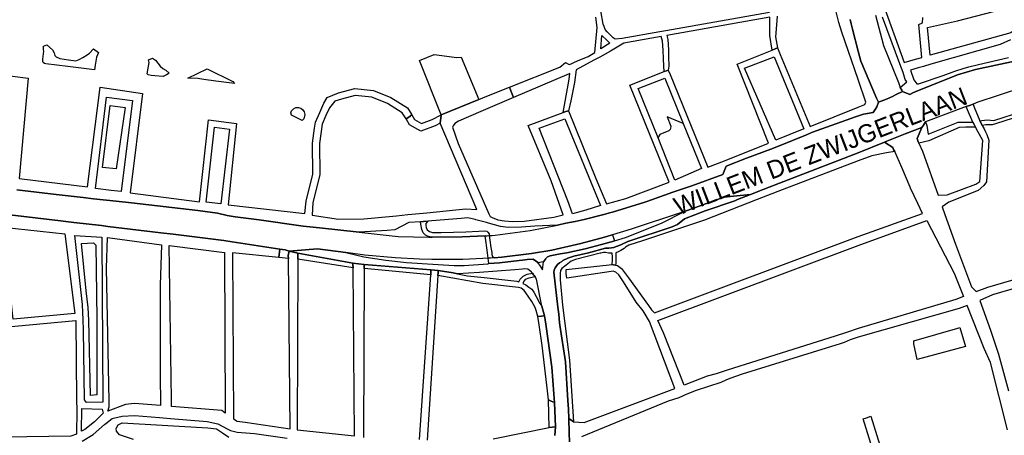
# Model space of a CAD drawing. Header units: metres. Extents: x 89872 to 99175, y 455036 to 468911.
# Tile 87 of 196: x 94304 to 95121, y 464606 to 464951. Entities that reach past the tile are written whole.
import ezdxf
from ezdxf.enums import TextEntityAlignment as Align

# ---------------------------------------------------------------- set-up
doc = ezdxf.new("R2010")
doc.units = ezdxf.units.M
doc.layers.add('Straatnamen doorgaand', color=7, linetype='Continuous')
doc.layers.add('Wegdeel doorgaand', color=1, linetype='Continuous')
doc.layers.add('Waterdeel', color=7, linetype='Continuous', true_color=0x00aaff)
doc.layers.add('Wegdeel', color=7, linetype='Continuous', true_color=0x9a9a9a)

msp = doc.modelspace()

# ---------------------------------------------------------------- linework, layer by layer
at = {"layer": 'Waterdeel', "lineweight": -3}
for p, q in [((94323.43, 464925.76), (94323.59, 464928.76)), ((94323.88, 464924.53), (94323.43, 464925.76)), ((94323.59, 464928.76), (94326.34, 464929.79)), ((94326.34, 464929.79), (94330.94, 464925.65)), ((94330.94, 464925.65), (94332.51, 464923.18)), ((94361.88, 464922.96), (94365.02, 464926.43)), ((94365.02, 464926.43), (94369.27, 464923.4)), ((94323.09, 464918.02), (94323.65, 464922.4)), ((94323.09, 464916.01), (94323.09, 464918.02)), ((94323.65, 464922.4), (94323.88, 464924.53)), ((94332.51, 464923.18), (94332.96, 464920.94)), ((94332.96, 464920.94), (94333.97, 464919.71)), ((94333.97, 464919.71), (94336.99, 464918.47)), ((94336.99, 464918.47), (94344.42, 464917.41)), ((94344.42, 464917.41), (94350.33, 464916.57)), ((94350.33, 464916.57), (94353.13, 464917.69)), ((94353.13, 464917.69), (94356.27, 464919.26)), ((94356.27, 464919.26), (94359.86, 464921.39)), ((94359.86, 464921.39), (94361.88, 464922.96)), ((94367.48, 464919.59), (94366.92, 464916.12)), ((94369.27, 464923.4), (94367.48, 464919.59)), ((94410.65, 464917.4), (94413.94, 464918.61)), ((94411.24, 464915.1), (94410.65, 464917.4)), ((94413.94, 464918.61), (94416.49, 464916.98)), ((94323.32, 464915.11), (94323.09, 464916.01)), ((94324.44, 464914.44), (94323.32, 464915.11)), ((94325.62, 464913.98), (94324.44, 464914.44)), ((94343.8, 464911.81), (94325.62, 464913.98)), ((94365.91, 464909.17), (94343.8, 464911.81)), ((94366.46, 464912.94), (94365.91, 464909.17)), ((94366.92, 464916.12), (94366.46, 464912.94)), ((94409.66, 464905.69), (94411.24, 464915.1)), ((94416.49, 464916.98), (94420.34, 464911.99)), ((94420.34, 464911.99), (94422.7, 464910.17)), ((94422.7, 464910.17), (94425.06, 464908.67)), ((94443.43, 464902.26), (94459.45, 464910)), ((94459.45, 464910), (94480.8, 464899.44)), ((94410.37, 464904.87), (94409.66, 464905.69)), ((94412.97, 464904.39), (94410.37, 464904.87)), ((94416.02, 464904.1), (94412.97, 464904.39)), ((94422.94, 464903.45), (94416.02, 464904.1)), ((94425.55, 464904.84), (94422.94, 464903.45)), ((94425.06, 464908.67), (94428, 464906.15)), ((94428, 464906.15), (94425.55, 464904.84)), ((94451.64, 464901.76), (94443.43, 464902.26)), ((94456.63, 464901.05), (94451.64, 464901.76)), ((94466.57, 464899.63), (94456.63, 464901.05)), ((94482.03, 464897.72), (94466.57, 464899.63)), ((94480.8, 464899.44), (94482.03, 464897.72)), ((94372.6, 464827.92), (94378.78, 464879.39)), ((94378.78, 464879.39), (94391.5, 464877.76)), ((94391.5, 464877.76), (94384.02, 464826.94)), ((94529.58, 464875.12), (94531.06, 464876.71)), ((94531.06, 464876.71), (94533.01, 464877.66)), ((94533.01, 464877.66), (94535.17, 464877.84)), ((94535.17, 464877.84), (94537.25, 464877.24)), ((94537.25, 464877.24), (94538.98, 464875.92)), ((94528.89, 464873.39), (94529.58, 464875.12)), ((94529.48, 464871.47), (94528.89, 464873.39)), ((94538.41, 464867.12), (94529.48, 464871.47)), ((94539.82, 464868.51), (94538.41, 464867.12)), ((94538.98, 464875.92), (94540.11, 464874.08)), ((94540.51, 464871.95), (94539.82, 464868.51)), ((94540.11, 464874.08), (94540.51, 464871.95)), ((94384.02, 464826.94), (94372.6, 464827.92)), ((94355.14, 464764.83), (94365.08, 464765.56)), ((94358.94, 464725.49), (94355.14, 464764.83)), ((94365.08, 464765.56), (94367.04, 464763.47)), ((94367.04, 464763.47), (94367.78, 464702.29)), ((94360.66, 464711.86), (94358.94, 464725.49)), ((94361.27, 464701.31), (94360.66, 464711.86)), ((94362.5, 464638.76), (94361.27, 464701.31)), ((94367.78, 464702.29), (94367.78, 464639.37)), ((95046.24, 464684.19), (95082.65, 464694.52)), ((95082.65, 464694.52), (95084.43, 464695.02)), ((95084.43, 464695.02), (95089.06, 464679.39)), ((95046.03, 464681.55), (95046.24, 464684.19)), ((95049.03, 464668.68), (95046.03, 464681.55)), ((95089.06, 464679.39), (95049.03, 464668.68)), ((94367.78, 464639.37), (94362.5, 464638.76)), ((94385.59, 464614.36), (94388.78, 464616.08)), ((94388.78, 464616.08), (94459.96, 464611.91)), ((94383.87, 464611.17), (94384.23, 464611.83)), ((94384.12, 464608.96), (94383.87, 464611.17)), ((94386.57, 464606.01), (94384.12, 464608.96)), ((94384.23, 464611.83), (94385.59, 464614.36)), ((94459.96, 464611.91), (94467.08, 464610.92)), ((94467.08, 464610.92), (94472.23, 464607.73)), ((94472.23, 464607.73), (94477.38, 464604.05)), ((94398.35, 464602.09), (94386.57, 464606.01))]:
    msp.add_line(p, q, dxfattribs=at)
at = {"layer": 'Wegdeel'}
for p, q in [((94635.68, 464916.73), (94647.81, 464921.92)), ((94647.81, 464921.92), (94666.76, 464919.18)), ((94666.76, 464919.18), (94670.32, 464919.46)), ((94670.32, 464919.46), (94684.88, 464884.47)), ((94653.74, 464871.59), (94635.68, 464916.73)), ((94817.28, 464893.45), (94839.38, 464902.11)), ((94839.38, 464902.11), (94854.69, 464864.46)), ((94833.78, 464852.51), (94817.28, 464893.45)), ((94684.88, 464884.47), (94653.74, 464871.59)), ((94624.53, 464868.32), (94626.75, 464869.86)), ((94627.55, 464863.51), (94624.53, 464868.32)), ((94626.75, 464869.86), (94629.29, 464871.62)), ((94629.29, 464871.62), (94631.68, 464867.81)), ((94646.24, 464867.81), (94653.74, 464871.59)), ((94653.38, 464868.64), (94653.19, 464867.24)), ((94653.74, 464871.59), (94653.38, 464868.64)), ((94854.69, 464864.46), (94841.34, 464870.07)), ((94841.34, 464870.07), (94844.37, 464862.2)), ((94636.94, 464858.15), (94627.55, 464863.51)), ((94631.68, 464867.81), (94637.45, 464864.52)), ((94648.68, 464862.55), (94636.94, 464858.15)), ((94637.45, 464864.52), (94646.24, 464867.81)), ((94652.88, 464864.9), (94648.68, 464862.55)), ((94653.19, 464867.24), (94652.88, 464864.9)), ((94844.26, 464860.74), (94843.81, 464859.51)), ((94844.37, 464862.2), (94844.26, 464860.74)), ((95048.84, 464852.06), (95052.76, 464861.25)), ((95052.76, 464861.25), (95054.11, 464863.21)), ((95054.11, 464863.21), (95055.88, 464865.78)), ((95055.88, 464865.78), (95056.94, 464862.87)), ((95056.94, 464862.87), (95058.08, 464855.7)), ((95058.08, 464855.7), (95082.9, 464865.47)), ((95083.77, 464861.28), (95058.62, 464850.18)), ((95082.9, 464865.47), (95089.39, 464865.72)), ((95089.43, 464861.5), (95083.77, 464861.28)), ((95089.39, 464865.72), (95095.21, 464865.62)), ((95096.96, 464861.37), (95089.43, 464861.5)), ((95095.21, 464865.62), (95096.2, 464863.78)), ((95096.2, 464863.78), (95097.45, 464861.49)), ((95097.45, 464861.49), (95096.96, 464861.37)), ((94834.37, 464854), (94833.78, 464852.51)), ((94835.16, 464855.24), (94834.37, 464854)), ((94842.69, 464858.38), (94835.16, 464855.24)), ((94843.81, 464859.51), (94842.69, 464858.38)), ((95049.78, 464849.3), (95048.84, 464852.06)), ((95000, 464840.05), (95021.83, 464848.99)), ((95021.83, 464848.99), (95028.59, 464844.71)), ((95028.59, 464844.71), (95029.4, 464842.81)), ((95050.17, 464848.15), (95049.78, 464849.3)), ((95058.62, 464850.18), (95050.17, 464848.15)), ((94934.64, 464815.07), (95000, 464840.05)), ((95011.25, 464837.77), (95000, 464833.49)), ((95023.38, 464840.11), (95011.25, 464837.77)), ((95030.39, 464841.17), (95023.38, 464840.11)), ((95029.4, 464842.81), (95030.39, 464841.17)), ((95000, 464833.49), (94936.8, 464809.45)), ((94920.96, 464809.66), (94934.64, 464815.07)), ((94899.79, 464801.29), (94910.58, 464805.55)), ((94910.58, 464805.55), (94920.96, 464809.66)), ((94936.8, 464809.45), (94915.96, 464801.33)), ((94915.96, 464801.33), (94872.39, 464784.37)), ((94872.82, 464791.93), (94897.46, 464800.37)), ((94897.46, 464800.37), (94899.79, 464801.29)), ((94855.64, 464785.35), (94872.82, 464791.93)), ((94636.55, 464782.99), (94639.02, 464783.19)), ((94636.79, 464780.97), (94636.55, 464782.99)), ((94637.73, 464776.41), (94636.79, 464780.97)), ((94639.02, 464783.19), (94642.57, 464783.48)), ((94642.57, 464783.48), (94640.95, 464781.37)), ((94640.95, 464781.37), (94640.95, 464779.77)), ((94640.95, 464779.77), (94641.35, 464778.29)), ((94641.35, 464778.29), (94642.15, 464776.15)), ((94808.65, 464766.41), (94845.4, 464778.76)), ((94872.39, 464784.37), (94820.95, 464767.07)), ((94845.4, 464778.76), (94849.83, 464780.63)), ((94849.83, 464780.63), (94855.64, 464785.35)), ((94638.67, 464773.6), (94637.73, 464776.41)), ((94640.68, 464771.85), (94638.67, 464773.6)), ((94642.29, 464770.92), (94640.68, 464771.85)), ((94642.15, 464776.15), (94643.9, 464774.8)), ((94645.1, 464770.19), (94642.29, 464770.92)), ((94643.9, 464774.8), (94646.44, 464774.13)), ((94646.36, 464770.2), (94645.1, 464770.19)), ((94671.25, 464770.33), (94646.36, 464770.2)), ((94646.44, 464774.13), (94653.82, 464774)), ((94653.82, 464774), (94674.33, 464774.67)), ((94690.36, 464771.29), (94671.25, 464770.33)), ((94674.33, 464774.67), (94684.93, 464775.07)), ((94684.93, 464775.07), (94690.02, 464775.34)), ((94690.02, 464775.34), (94691.76, 464775.07)), ((94690.84, 464767.47), (94690.36, 464771.29)), ((94691.76, 464775.07), (94692.57, 464774.4)), ((94692.57, 464774.4), (94693.64, 464772.79)), ((94693.64, 464772.79), (94693.65, 464771.46)), ((94693.65, 464771.46), (94694.21, 464767.64)), ((94789.4, 464770), (94794.93, 464771.7)), ((94794.93, 464771.7), (94795.88, 464771.99)), ((94795.88, 464771.99), (94797.54, 464766.97)), ((94691.6, 464761.38), (94690.84, 464767.47)), ((94694.21, 464767.64), (94695.07, 464761.63)), ((94745.71, 464759.38), (94769.77, 464764.84)), ((94769.77, 464764.84), (94789.4, 464770)), ((94791.01, 464765.16), (94773.17, 464760.54)), ((94793.82, 464765.94), (94791.01, 464765.16)), ((94795.22, 464766.33), (94793.82, 464765.94)), ((94797.54, 464766.97), (94795.22, 464766.33)), ((94796.99, 464761.68), (94799.05, 464762.29)), ((94799.05, 464762.29), (94800.16, 464762.62)), ((94800.16, 464762.62), (94803.33, 464763.98)), ((94803.33, 464763.98), (94808.65, 464766.41)), ((94809.59, 464763.6), (94806.87, 464761.72)), ((94820.95, 464767.07), (94809.59, 464763.6)), ((94518.95, 464753.36), (94519.23, 464755.75)), ((94519.23, 464755.75), (94519.76, 464760.26)), ((94519.76, 464760.26), (94524.18, 464759.58)), ((94524.18, 464759.58), (94527.39, 464758.55)), ((94527.39, 464758.55), (94526.74, 464754.88)), ((94526.74, 464754.88), (94527, 464752.55)), ((94534.81, 464753.94), (94534.75, 464756.92)), ((94534.75, 464756.92), (94580.5, 464748.59)), ((94534.85, 464751.97), (94534.81, 464753.94)), ((94692.15, 464757), (94691.6, 464761.38)), ((94692.7, 464752.65), (94692.15, 464757)), ((94695.07, 464761.63), (94695.7, 464757.29)), ((94695.7, 464757.29), (94695.92, 464755.77)), ((94695.92, 464755.77), (94696.46, 464754.02)), ((94696.46, 464754.02), (94697.39, 464753.35)), ((94704.09, 464753.62), (94728.59, 464756.57)), ((94728.59, 464756.57), (94745.71, 464759.38)), ((94742.09, 464753.84), (94740.64, 464752.48)), ((94744.12, 464754.73), (94742.09, 464753.84)), ((94752.63, 464756.22), (94744.12, 464754.73)), ((94758.13, 464757.19), (94752.63, 464756.22)), ((94773.17, 464760.54), (94758.13, 464757.19)), ((94758.76, 464752.75), (94763.84, 464754.47)), ((94763.84, 464754.47), (94775.97, 464757.1)), ((94785.85, 464756.74), (94765.38, 464751.66)), ((94775.97, 464757.1), (94790.2, 464760.9)), ((94786.32, 464756.79), (94785.85, 464756.74)), ((94788.57, 464757.28), (94786.32, 464756.79)), ((94790.29, 464757.28), (94788.57, 464757.28)), ((94790.2, 464760.9), (94792.91, 464760.9)), ((94792.55, 464756.92), (94790.29, 464757.28)), ((94795.56, 464756.84), (94792.55, 464756.92)), ((94792.91, 464760.9), (94795.27, 464761.17)), ((94795.27, 464761.17), (94796.99, 464761.68)), ((94796.11, 464753.92), (94795.56, 464756.84)), ((94796.04, 464751.26), (94796.11, 464753.92)), ((94798.8, 464757.1), (94798.7, 464751.51)), ((94800.56, 464757.89), (94798.8, 464757.1)), ((94802.79, 464759.09), (94800.56, 464757.89)), ((94805.65, 464760.77), (94802.79, 464759.09)), ((94806.87, 464761.72), (94805.65, 464760.77)), ((94527, 464752.55), (94518.95, 464753.36)), ((94580.54, 464744.78), (94534.85, 464751.97)), ((94580.5, 464748.59), (94580.43, 464747.04)), ((94580.43, 464747.04), (94580.54, 464744.78)), ((94589.7, 464746.09), (94589.66, 464747.5)), ((94589.66, 464747.5), (94645.19, 464742.89)), ((94589.75, 464744.16), (94589.7, 464746.09)), ((94693.16, 464748.17), (94692.7, 464752.65)), ((94702.23, 464748.76), (94693.16, 464748.17)), ((94697.39, 464753.35), (94697.78, 464753.09)), ((94697.78, 464753.09), (94704.09, 464753.62)), ((94718.54, 464750.67), (94702.23, 464748.76)), ((94721.22, 464751.09), (94718.54, 464750.67)), ((94725.19, 464751.71), (94721.22, 464751.09)), ((94730.13, 464751.75), (94725.19, 464751.71)), ((94731.93, 464750.55), (94730.13, 464751.75)), ((94733.4, 464749.58), (94731.93, 464750.55)), ((94733.95, 464748.8), (94733.4, 464749.58)), ((94738.79, 464749.67), (94733.95, 464748.8)), ((94740.33, 464751.99), (94738.79, 464749.67)), ((94740.64, 464752.48), (94740.33, 464751.99)), ((94748.45, 464744.8), (94750.25, 464747.31)), ((94750.25, 464747.31), (94752.01, 464748.69)), ((94752.01, 464748.69), (94753.78, 464750.07)), ((94753.78, 464750.07), (94754.78, 464750.85)), ((94757.4, 464746.86), (94753.87, 464744.05)), ((94754.78, 464750.85), (94758.76, 464752.75)), ((94761.75, 464750.12), (94757.4, 464746.86)), ((94765.38, 464751.66), (94761.75, 464750.12)), ((94795.61, 464747.52), (94796.04, 464751.26)), ((94796.94, 464747.28), (94795.61, 464747.52)), ((94798.51, 464747), (94796.94, 464747.28)), ((94798.64, 464748.41), (94798.51, 464747)), ((94798.7, 464751.51), (94798.64, 464748.41)), ((94645.04, 464738.98), (94589.75, 464744.16)), ((94645.13, 464741.22), (94645.04, 464738.98)), ((94645.19, 464742.89), (94645.13, 464741.22)), ((94650.87, 464738.38), (94651.14, 464740.52)), ((94688.39, 464731.69), (94650.87, 464738.38)), ((94651.14, 464740.52), (94651.37, 464742.43)), ((94651.37, 464742.43), (94663.66, 464740.63)), ((94663.66, 464740.63), (94667.41, 464739.83)), ((94667.41, 464739.83), (94675.68, 464738.07)), ((94675.68, 464738.07), (94689.37, 464736.59)), ((94719.41, 464735.14), (94721.71, 464737.75)), ((94721.71, 464737.75), (94725.06, 464739.53)), ((94725.06, 464739.53), (94729.47, 464740.16)), ((94729.47, 464740.16), (94730.5, 464738.96)), ((94730.5, 464738.96), (94730.95, 464738.44)), ((94730.95, 464738.44), (94731.75, 464737.07)), ((94747.24, 464741.1), (94747.67, 464742.85)), ((94750.69, 464711.96), (94747.24, 464741.1)), ((94747.67, 464742.85), (94747.98, 464744.14)), ((94747.98, 464744.14), (94748.45, 464744.8)), ((94752.91, 464742.58), (94752.53, 464739.9)), ((94752.53, 464739.9), (94752.53, 464734.75)), ((94753.87, 464744.05), (94752.91, 464742.58)), ((94715.41, 464728.69), (94688.39, 464731.69)), ((94689.37, 464736.59), (94711.53, 464734.03)), ((94711.53, 464734.03), (94716.46, 464733.54)), ((94716.46, 464733.54), (94718.15, 464733.1)), ((94718.15, 464733.1), (94719.41, 464735.14)), ((94722.44, 464733.57), (94721.48, 464731.78)), ((94721.48, 464731.78), (94723.94, 464730.68)), ((94723.6, 464735.03), (94722.44, 464733.57)), ((94726.42, 464736.08), (94723.6, 464735.03)), ((94723.94, 464730.68), (94726.51, 464728.72)), ((94731.75, 464737.07), (94726.42, 464736.08)), ((94752.53, 464734.75), (94754.49, 464713.68)), ((94717.84, 464728.42), (94715.41, 464728.69)), ((94720.11, 464727.85), (94717.84, 464728.42)), ((94722.76, 464725.96), (94720.11, 464727.85)), ((94726.01, 464721.23), (94722.76, 464725.96)), ((94729.07, 464716.7), (94726.01, 464721.23)), ((94726.51, 464728.72), (94728.97, 464726.84)), ((94728.97, 464726.84), (94730.64, 464724.58)), ((94730.64, 464724.58), (94732.61, 464720.84)), ((94731.63, 464711.77), (94729.07, 464716.7)), ((94732.61, 464720.84), (94735.71, 464715.11)), ((94735.71, 464715.11), (94737.31, 464712.99)), ((94737.31, 464712.99), (94739.65, 464704.93)), ((94754.49, 464713.68), (94760.32, 464668.02)), ((94732.71, 464709.31), (94731.63, 464711.77)), ((94734.07, 464704.27), (94732.71, 464709.31)), ((94736.93, 464704.59), (94739.65, 464704.93)), ((94739.65, 464704.93), (94736.93, 464704.59)), ((94739.65, 464704.93), (94740.14, 464701.46)), ((94751.28, 464706.15), (94750.69, 464711.96)), ((94752.01, 464698.98), (94751.28, 464706.15)), ((94734.07, 464704.27), (94736.93, 464704.59)), ((94736.93, 464704.59), (94734.07, 464704.27)), ((94735.05, 464697.44), (94734.07, 464704.27)), ((94737.56, 464680.1), (94735.05, 464697.44)), ((94740.14, 464701.46), (94740.64, 464697.95)), ((94740.64, 464697.95), (94745.66, 464662.3)), ((94752.21, 464697.04), (94752.01, 464698.98)), ((94756.94, 464666.63), (94752.21, 464697.04)), ((94742, 464642.49), (94737.56, 464680.1)), ((94758.9, 464634.41), (94756.94, 464666.63)), ((94760.32, 464668.02), (94763.73, 464616.84)), ((94745.66, 464662.3), (94747.29, 464639.96)), ((94742.87, 464635.13), (94742, 464642.49)), ((94747.29, 464639.96), (94747.57, 464636.11)), ((94745.15, 464634.04), (94742.87, 464635.13)), ((94743.49, 464612.05), (94742.87, 464635.13)), ((94742.87, 464635.13), (94745.15, 464634.04)), ((94747.82, 464632.76), (94745.15, 464634.04)), ((94745.15, 464634.04), (94747.82, 464632.76)), ((94747.57, 464636.11), (94747.82, 464632.76)), ((94747.82, 464632.76), (94748.7, 464612.77)), ((94759.34, 464627.25), (94758.9, 464634.41)), ((94759.81, 464619.54), (94759.34, 464627.25)), ((94761.48, 464618.39), (94759.81, 464619.54)), ((94763.73, 464616.84), (94761.48, 464618.39)), ((94745.9, 464612.38), (94743.49, 464612.05)), ((94748.7, 464612.77), (94745.9, 464612.38))]:
    msp.add_line(p, q, dxfattribs=at)
for points in [[(95059.68, 464921.28), (95057.57, 464944.17), (95060.11, 464944.73), (95082.29, 464949.64), (95112.19, 464957.38), (95139.91, 464963.83), (95145.8, 464965.21), (95162.59, 464969.11), (95184.56, 464973.55), (95205.48, 464977.99), (95226.19, 464980.95), (95241.34, 464982.41), (95269.08, 464985.38), (95285.16, 464984.39), (95243.4, 464975.12), (95227.63, 464964.72), (95223.09, 464961.72), (95215.97, 464962.33), (95211.77, 464962.88), (95208.43, 464963.32), (95201.18, 464963.06), (95143.43, 464952.9), (95133.26, 464944.96), (95126.77, 464939.88)], [(94786.19, 464926.61), (94787.21, 464937.5), (94791.14, 464933.57), (94793.88, 464931.3)], [(94931.71, 464850.69), (94905.7, 464910.53), (94930.24, 464919.86), (94954.93, 464859.98)], [(94847.85, 464817.59), (94833.78, 464852.51), (94817.28, 464893.45), (94839.38, 464902.11), (94854.69, 464864.46), (94869.91, 464827.04)], [(94388.07, 464807.91), (94379.85, 464808.9), (94366.71, 464810.49), (94375.88, 464886.44), (94397.39, 464883.65)], [(94762.81, 464789.58), (94759.01, 464800.26), (94735.04, 464860.53), (94756.37, 464868.34), (94786.04, 464796.3), (94773.85, 464792.67)], [(94470.9, 464797.72), (94458.51, 464799.06), (94465.51, 464861.42), (94478.02, 464859.7)], [(94298.49, 464702.19), (94289.97, 464778.38), (94341.15, 464772.93), (94349.49, 464706.89)], [(94855.51, 464647.4), (94838.45, 464690.6), (94833.58, 464700.85), (95000, 464763.17), (95057, 464783.99), (95079.62, 464740.25), (95087.48, 464720.83), (95081.07, 464718.33), (95000, 464694.19), (94990.31, 464690.96), (94980.97, 464688.01), (94891.21, 464659.73), (94882.11, 464656.78), (94874.7, 464654.7)], [(94359.29, 464632.99), (94357.53, 464635.18), (94356.8, 464692.98), (94356.44, 464701.84), (94356.2, 464707.68), (94355.93, 464714.3), (94349.55, 464771.59), (94372.08, 464770.07), (94372.95, 464633.13)], [(94377.01, 464625.7), (94378.18, 464629.21), (94377.95, 464634.32), (94375.77, 464744.28), (94376.61, 464769.73), (94421.45, 464763.89), (94420.37, 464730.42), (94420.37, 464656.48), (94420.73, 464630.33), (94399.23, 464632.03), (94391.57, 464631.1)], [(94474.41, 464624.14), (94471.54, 464626.26), (94429.96, 464629.59), (94429.96, 464635.5), (94427.96, 464763.15), (94473.92, 464757.44)], [(94284.93, 464603.87), (94243.75, 464603.87), (94235.58, 464606.71), (94232.8, 464624.39), (94231.98, 464631.36), (94223.78, 464687.57), (94229.23, 464688.45), (94234.13, 464688.99), (94293.58, 464695.56), (94299.66, 464696.18), (94350.41, 464701.05), (94351.06, 464635.13), (94351.15, 464626.42), (94351.03, 464606.59), (94346.28, 464604.99), (94291.44, 464603.98)], [(94355.2, 464608.99), (94355.39, 464627.89), (94372.19, 464627.45), (94373.22, 464624.09), (94365.96, 464616.82), (94357.79, 464610.47)]]:
    msp.add_lwpolyline(points, close=True, dxfattribs=at)
for points in [[(95019.54, 464966.55), (95038.05, 464915.14), (95047.67, 464917.92), (95052.86, 464919.39), (95050.29, 464946.72), (95053.25, 464948.02), (95053.68, 464952.61)], [(94284.62, 464905.32), (94310.92, 464902.12), (94303.4, 464818.77), (94360.21, 464811.84), (94370.52, 464894.79), (94405.74, 464889.52), (94395.55, 464806.93), (94452.99, 464799.35), (94460.47, 464867.68), (94483.79, 464864.37), (94476.85, 464797.1), (94540.66, 464789.73), (94541.57, 464799.96), (94547.06, 464822.48), (94546.79, 464848.31), (94548.56, 464860.71), (94549.26, 464865.62), (94552.88, 464873.55), (94556.4, 464881.28), (94559.08, 464886.04), (94568.49, 464890.07), (94581.95, 464893.64), (94597.61, 464891.99), (94611.9, 464886.22), (94625.64, 464877.43), (94629.29, 464871.62), (94626.75, 464869.86), (94624.53, 464868.32), (94621.43, 464873.26), (94609.24, 464881.06), (94596.2, 464886.32), (94582.41, 464887.78), (94571.02, 464884.75), (94565.31, 464883.05), (94561.03, 464877.49), (94557.84, 464871.22), (94554.87, 464863.97), (94552.57, 464847.93), (94552.85, 464821.82), (94547.26, 464798.91), (94546.68, 464788.5), (94568.45, 464785.07), (94589.62, 464785.32), (94616.54, 464787.94), (94625.95, 464788.85), (94635.74, 464789.81), (94641.75, 464790.39), (94666.01, 464792.76), (94674.26, 464793.63), (94683.47, 464793.23), (94652.88, 464864.9), (94653.19, 464867.24), (94653.38, 464868.64), (94653.74, 464871.59), (94684.88, 464884.47), (94691.72, 464887.3), (94710.54, 464894.69), (94712.22, 464890.35), (94713.82, 464886.17), (94686.56, 464874.38), (94668.16, 464866.35), (94664.99, 464864.45), (94663.82, 464862.7), (94663.07, 464861.57), (94667.86, 464847.92), (94693.33, 464789.51), (94694.43, 464787.27), (94696.04, 464786.42), (94700.78, 464784.52), (94706.27, 464783.58), (94712.72, 464783.1), (94722.57, 464783.48), (94747.22, 464786.8), (94755.12, 464788.56), (94744.98, 464816.88), (94726.09, 464862.93), (94755.15, 464873.59), (94757.33, 464874.39), (94759.33, 464875.13), (94782.26, 464818.9), (94790.86, 464797.76), (94807.02, 464802.25), (94842.98, 464815.7), (94810.46, 464896.39), (94838.96, 464907.56), (94840.91, 464908.32), (94842.28, 464908.86), (94843.81, 464905.09), (94875.09, 464828.18), (94888.95, 464833.57), (94925.53, 464848.22), (94899.49, 464913.66), (94928.45, 464925.51), (94930.96, 464926.53), (94932.9, 464927.32), (94935.23, 464921.71), (94960.1, 464862.05), (95000, 464878.03), (95005.34, 464880.26), (95006.38, 464882.08), (95000, 464900.95), (94986.31, 464940.26), (94983.97, 464948.34), (94981.36, 464958.36)], [(94993.3, 464950.79), (94994.2, 464947.24), (94995.35, 464942.76), (95000, 464924.43), (95002.06, 464916.31), (95015.16, 464885.55), (95016.02, 464883.84), (95016.88, 464882.12), (95015.41, 464878.43), (95013.95, 464876.08), (95012.4, 464873.59), (95004.23, 464872.38), (94997.79, 464870.1), (94962.11, 464857.21), (94956.96, 464855.06), (94933.91, 464845.65), (94927.5, 464843.28), (94907.35, 464835.63), (94890.43, 464829.21), (94888.67, 464824.87), (94887.57, 464822.15), (94861.89, 464812.77), (94851.01, 464809.02), (94846.2, 464807.36), (94839.02, 464804.88), (94824.43, 464799.85), (94822.73, 464799.26), (94795.95, 464790.96), (94793.59, 464790.33), (94789.8, 464789.32), (94788.73, 464789.03), (94772.56, 464784.7), (94764.95, 464783.17), (94757.29, 464781.63), (94750.31, 464780.23), (94731.58, 464779.22), (94720.3, 464778.46), (94709.4, 464778.27), (94702.96, 464778.93), (94693, 464781.83), (94691.33, 464782.32), (94682.62, 464784.62), (94681.86, 464784.8), (94675.8, 464786.18), (94670.21, 464785.73), (94666.74, 464785.45), (94642.57, 464783.48), (94639.02, 464783.19), (94636.55, 464782.99), (94626.84, 464782.4), (94615.18, 464776.21), (94608.95, 464775.65), (94585.76, 464774.33), (94552.7, 464777.92), (94544.63, 464778.82), (94539.2, 464779.38), (94502.48, 464784.39), (94482.76, 464787.07), (94477.83, 464787.74), (94476.01, 464787.99), (94468.01, 464789.97), (94457.68, 464791.43), (94451.75, 464792.16), (94396.57, 464798.61), (94383.77, 464800.01), (94365.2, 464802.04), (94356.39, 464803), (94334.19, 464805.42), (94301.38, 464809.42)], [(94932.6, 464953.57), (94931.51, 464939.6), (94931.26, 464936.38), (94932.9, 464927.32), (94930.96, 464926.53), (94928.45, 464925.51), (94926.71, 464937.49), (94926.7, 464952.83), (94841.11, 464937.6), (94841.94, 464934.11), (94842.46, 464925.61), (94842.53, 464919.98), (94842.63, 464912.07), (94842.28, 464908.86), (94840.91, 464908.32), (94838.96, 464907.56), (94838.6, 464912.24), (94838.29, 464918.31), (94837.95, 464925.26), (94837.43, 464932.89), (94836.34, 464936.75), (94805.27, 464931.23), (94799.89, 464927.89), (94794.44, 464924.51), (94785.54, 464919.69), (94780.57, 464916.99), (94765.76, 464908.97), (94764.31, 464898.6), (94761.38, 464883.37), (94759.33, 464875.13), (94757.33, 464874.39), (94755.15, 464873.59), (94759.06, 464896.6), (94759.86, 464901.33), (94760.49, 464906.11), (94759.96, 464905.83), (94713.82, 464886.17), (94712.22, 464890.35), (94710.54, 464894.69), (94752.3, 464911.17), (94757.02, 464915.26), (94760.06, 464913.41), (94761.52, 464914.05), (94763.77, 464915.03), (94767.04, 464916.45), (94775.75, 464920.25), (94781.2, 464923.57), (94783.11, 464944.27), (94782.06, 464952.71)], [(94926.21, 464956.64), (94840.2, 464941.44), (94835.26, 464940.57), (94803.92, 464935.03), (94798.27, 464934.42), (94796.49, 464935.71), (94791.48, 464940.72), (94789.78, 464942.51), (94788.92, 464945.16), (94788.31, 464947.04), (94786.38, 464957.99)], [(95330.89, 464951.37), (95233.63, 464935.33), (95206.22, 464944.49), (95155.07, 464936.16), (95131.16, 464916.59), (95097.24, 464909.23), (95082.53, 464905.03), (95047.18, 464890.7), (95045.43, 464889.89), (95042.83, 464888.68), (95036.78, 464891.13), (95036.1, 464892.29), (95034.88, 464894.38), (95040.23, 464899.15), (95039.03, 464901.06), (95037.33, 464906.94), (95034.65, 464914.01), (95020.25, 464952.74)], [(95126.5, 464933.89), (95117.91, 464929.98), (95060.4, 464913.62), (95054.06, 464911.81), (95049.87, 464910.62), (95043.28, 464908.74), (95046.23, 464900.87), (95048.68, 464897.56), (95050, 464897.49), (95070.52, 464904.45), (95080.21, 464907.83), (95087.19, 464910.11), (95091.8, 464911.46), (95099.81, 464913.6), (95124.89, 464919.16)], [(94760.2, 464600.25), (94760.05, 464607.44), (94759.81, 464619.54), (94761.48, 464618.39), (94763.73, 464616.84), (94772.45, 464616.35), (94847.6, 464644.39), (94826.73, 464700.2), (94822.28, 464707.67), (94821.5, 464708.98), (94815.75, 464716.26), (94805.21, 464732.95), (94801.17, 464738.86), (94798.71, 464741.03), (94797.99, 464741.29), (94796.54, 464741.82), (94794.97, 464741.58), (94757.93, 464736), (94757.53, 464740.04), (94757.43, 464743.2), (94795.61, 464747.52), (94796.94, 464747.28), (94798.51, 464747), (94799.99, 464746.74), (94803.34, 464744.18), (94809.25, 464736.5), (94825.8, 464713.54), (94828.46, 464709.9), (94830.88, 464707.25), (95000, 464770.81), (95053.37, 464789.74), (95049.4, 464798.12), (95043.41, 464810.78), (95043.1, 464811.53), (95036.2, 464828.06), (95030.39, 464841.17), (95029.4, 464842.81), (95028.59, 464844.71), (95021.83, 464848.99), (95023.61, 464849.73), (95026.37, 464850.87), (95038.89, 464855.8), (95052.76, 464861.25), (95048.84, 464852.06), (95049.78, 464849.3), (95050.17, 464848.15), (95053.43, 464841.5), (95066.37, 464804.94), (95073.94, 464805.26), (95097.56, 464814.01), (95101.03, 464816.37), (95103.46, 464850.38), (95102.06, 464852.96), (95099.37, 464857.94), (95097.45, 464861.49), (95096.2, 464863.78), (95095.21, 464865.62), (95090.77, 464875.97), (95089.68, 464878.52), (95092.45, 464879.57), (95095.35, 464880.66), (95096.37, 464878.14), (95101.03, 464866.69), (95101.98, 464864.83), (95103.01, 464862.82), (95104.43, 464860.05), (95105.65, 464857.64), (95106.78, 464855.43), (95108.54, 464850.62), (95106.59, 464816.03), (95104.15, 464813), (95099.64, 464808.96), (95075.33, 464799.19), (95069.79, 464795.26), (95072.01, 464789.01), (95080.74, 464764.34), (95094.08, 464728.81), (95097.98, 464724.94), (95107.71, 464728.62), (95165.5, 464745.64)], [(95163.1, 464880.05), (95113.97, 464864.23), (95111.09, 464863.46), (95105.89, 464863.46), (95103.01, 464862.82), (95101.98, 464864.83), (95101.03, 464866.69), (95102.68, 464867.11), (95107, 464867.66), (95112.64, 464867.11), (95160.66, 464882.38)], [(94295.69, 464788.55), (94337.74, 464783.66), (94348.82, 464782.23), (94371.68, 464779.69), (94376.98, 464779.05), (94421.07, 464773.81), (94431.09, 464772.58), (94473.32, 464767.39), (94480.27, 464766.3), (94519.76, 464760.26), (94519.23, 464755.75), (94518.95, 464753.36), (94480.55, 464757.2), (94481.22, 464619.36), (94484.41, 464617.52), (94490.92, 464616.42), (94528.35, 464611.02), (94527, 464752.55), (94526.74, 464754.88), (94527.39, 464758.55), (94534.75, 464756.92), (94534.81, 464753.94), (94534.85, 464751.97), (94534.24, 464610.16), (94581.65, 464605.18), (94580.54, 464744.78), (94580.43, 464747.04), (94580.5, 464748.59), (94589.66, 464747.5), (94589.7, 464746.09), (94589.75, 464744.16), (94589.2, 464603.77)], [(94635.77, 464602.11), (94645.04, 464738.98), (94645.13, 464741.22), (94645.19, 464742.89), (94651.37, 464742.43), (94651.14, 464740.52), (94650.87, 464738.38), (94642.15, 464601.74)], [(95163.66, 464737.56), (95111.51, 464722.37), (95100.88, 464717.51), (95109.8, 464692.97), (95116.53, 464673.12), (95124.86, 464642.53)], [(95124, 464610.1), (95109.92, 464666.17), (95104.65, 464677.78), (95090.53, 464713.46), (95083.69, 464710.78), (95044.9, 464699.87), (95000, 464687.24), (94993.26, 464684.82), (94988.19, 464682.81), (94984.91, 464681.51), (94903.51, 464656.53), (94893.42, 464652.84), (94890.15, 464651.31), (94886.05, 464649.4), (94865.39, 464642.76), (94857.77, 464639.81), (94851.13, 464636.85), (94842.27, 464633.9), (94770.12, 464604.44)], [(94355.56, 464600.73), (94364.87, 464606.24), (94374.14, 464614.7), (94375.2, 464615.48), (94380.68, 464619.46), (94381.69, 464620.01), (94388.85, 464621.58), (94399.19, 464622.02), (94419.9, 464620.3), (94429.13, 464619.54), (94459.46, 464617.02), (94468.34, 464615.24), (94476.16, 464610.97), (94478.94, 464609.65), (94484.41, 464608.32), (94498.65, 464607.09), (94525.74, 464603.23)], [(95019.24, 464570.35), (95004.16, 464619.27), (95006.96, 464620.23), (95010.43, 464621.41), (95027.82, 464565.46)], [(94696.95, 464602.6), (94743.49, 464612.05), (94745.9, 464612.38), (94748.7, 464612.77), (94748.23, 464605.6)]]:
    msp.add_lwpolyline(points, dxfattribs=at)
at = {"layer": 'Wegdeel doorgaand'}
for points in [[(95014.3, 464954.48), (95021.04, 464929.32), (95033.56, 464898.45), (95034.88, 464894.38), (95036.1, 464892.29), (95036.78, 464891.13), (95031.62, 464888.45), (95028.51, 464886.84), (95023.36, 464884.75), (95016.88, 464882.12), (95016.02, 464883.84), (95015.16, 464885.55), (95002.06, 464916.31), (95000, 464924.43), (94995.35, 464942.76), (94994.2, 464947.24), (94993.3, 464950.79)], [(94301.38, 464809.42), (94334.19, 464805.42), (94356.39, 464803), (94365.2, 464802.04), (94383.77, 464800.01), (94396.57, 464798.61), (94451.75, 464792.16), (94457.68, 464791.43), (94468.01, 464789.97), (94476.01, 464787.99), (94477.83, 464787.74), (94482.76, 464787.07), (94502.48, 464784.39), (94539.2, 464779.38), (94544.63, 464778.82), (94552.7, 464777.92), (94585.76, 464774.33), (94593, 464773.54), (94617.91, 464770.79), (94643.59, 464770.18), (94645.1, 464770.19), (94646.36, 464770.2), (94671.25, 464770.33), (94690.36, 464771.29), (94691.99, 464771.38), (94693.65, 464771.46), (94696.04, 464771.58), (94698.6, 464771.71), (94727.64, 464775.68), (94750.31, 464780.23), (94757.29, 464781.63), (94764.95, 464783.17), (94772.56, 464784.7), (94788.73, 464789.03), (94789.8, 464789.32), (94793.59, 464790.33), (94795.95, 464790.96), (94822.73, 464799.26), (94824.43, 464799.85), (94839.02, 464804.88), (94846.2, 464807.36), (94851.01, 464809.02), (94861.89, 464812.77), (94887.57, 464822.15), (94888.67, 464824.87), (94890.43, 464829.21), (94907.35, 464835.63), (94927.5, 464843.28), (94933.91, 464845.65), (94956.96, 464855.06), (94962.11, 464857.21), (94997.79, 464870.1), (95004.23, 464872.38), (95012.4, 464873.59), (95013.95, 464876.08), (95015.41, 464878.43), (95016.88, 464882.12), (95023.36, 464884.75), (95028.51, 464886.84), (95031.62, 464888.45), (95036.78, 464891.13), (95042.83, 464888.68), (95045.43, 464889.89), (95047.18, 464890.7), (95082.53, 464905.03), (95097.24, 464909.23), (95131.16, 464916.59)], [(95138.03, 464894.86), (95116.13, 464887.86), (95099.39, 464882.18), (95095.35, 464880.66), (95092.45, 464879.57), (95089.68, 464878.52), (95055.88, 464865.78), (95054.11, 464863.21), (95052.76, 464861.25), (95038.89, 464855.8), (95026.37, 464850.87), (95023.61, 464849.73), (95021.83, 464848.99), (95000, 464840.05), (94934.64, 464815.07), (94920.96, 464809.66), (94910.58, 464805.55), (94899.11, 464804.42), (94888.43, 464803.36), (94855.62, 464791.53), (94854.04, 464790.96), (94811.54, 464776.79), (94795.88, 464771.99), (94794.93, 464771.7), (94789.4, 464770), (94769.77, 464764.84), (94745.71, 464759.38), (94728.59, 464756.57), (94704.09, 464753.62), (94697.78, 464753.09), (94694.71, 464752.83), (94692.7, 464752.65), (94688.44, 464752.29), (94671.76, 464751.7), (94648, 464751.7), (94646.06, 464751.72), (94635.6, 464751.85), (94615.53, 464752.88), (94590.44, 464755.24), (94574.59, 464757.31), (94551.17, 464760.37), (94540.78, 464759.58), (94527.39, 464758.55), (94524.18, 464759.58), (94519.76, 464760.26), (94480.27, 464766.3), (94473.32, 464767.39), (94431.09, 464772.58), (94421.07, 464773.81), (94376.98, 464779.05), (94371.68, 464779.69), (94348.82, 464782.23), (94337.74, 464783.66), (94295.69, 464788.55)], [(94748.23, 464605.6), (94748.7, 464612.77), (94747.82, 464632.76), (94747.57, 464636.11), (94747.29, 464639.96), (94745.66, 464662.3), (94740.64, 464697.95), (94740.14, 464701.46), (94739.65, 464704.93), (94737.31, 464712.99), (94732.85, 464735.17), (94731.75, 464737.07), (94730.95, 464738.44), (94730.5, 464738.96), (94729.47, 464740.16), (94728.77, 464740.97), (94726.51, 464742.97), (94725.62, 464743.44), (94725.15, 464743.69), (94723.16, 464743.78), (94721.17, 464743.59), (94714.82, 464742.97), (94685.47, 464740.79), (94667.41, 464739.83), (94663.66, 464740.63), (94651.37, 464742.43), (94645.19, 464742.89), (94589.66, 464747.5), (94580.5, 464748.59), (94534.75, 464756.92), (94527.39, 464758.55), (94540.78, 464759.58), (94551.17, 464760.37), (94574.59, 464757.31), (94589.62, 464753.84), (94607.83, 464751.03), (94624.96, 464749.22), (94646.79, 464747.68), (94664.54, 464746.5), (94672.88, 464746.59), (94692.54, 464748.13), (94693.16, 464748.17), (94702.23, 464748.76), (94718.54, 464750.67), (94721.22, 464751.09), (94725.19, 464751.71), (94730.13, 464751.75), (94731.93, 464750.55), (94733.4, 464749.58), (94733.95, 464748.8), (94735.84, 464746.14), (94737.93, 464742.97), (94738.79, 464749.67), (94740.33, 464751.99), (94740.64, 464752.48), (94742.09, 464753.84), (94744.12, 464754.73), (94752.63, 464756.22), (94758.13, 464757.19), (94773.17, 464760.54), (94791.01, 464765.16), (94793.82, 464765.94), (94795.22, 464766.33), (94797.54, 464766.97), (94806.67, 464769.98), (94836.7, 464781.64), (94855.62, 464791.53), (94888.43, 464803.36), (94899.11, 464804.42), (94910.58, 464805.55), (94899.79, 464801.29), (94897.46, 464800.37), (94872.82, 464791.93), (94855.64, 464785.35), (94849.83, 464780.63), (94845.4, 464778.76), (94808.65, 464766.41), (94803.33, 464763.98), (94800.16, 464762.62), (94799.05, 464762.29), (94796.99, 464761.68), (94795.27, 464761.17), (94792.91, 464760.9), (94790.2, 464760.9), (94775.97, 464757.1), (94763.84, 464754.47), (94758.76, 464752.75), (94754.78, 464750.85), (94753.78, 464750.07), (94752.01, 464748.69), (94750.25, 464747.31), (94748.45, 464744.8), (94747.98, 464744.14), (94747.67, 464742.85), (94747.24, 464741.1), (94750.69, 464711.96), (94751.28, 464706.15), (94752.01, 464698.98), (94752.21, 464697.04), (94756.94, 464666.63), (94758.9, 464634.41), (94759.34, 464627.25), (94759.81, 464619.54), (94760.05, 464607.44), (94760.2, 464600.25)]]:
    msp.add_lwpolyline(points, dxfattribs=at)

# ---------------------------------------------------------------- texts
at = {"layer": 'Straatnamen doorgaand'}
msp.add_text('WILLEM DE ZWIJGERLAAN', height=15, rotation=21.10556, dxfattribs=at).set_placement((94968.66, 464841.53), align=Align.MIDDLE_CENTER)

doc.saveas('drawing.dxf')
